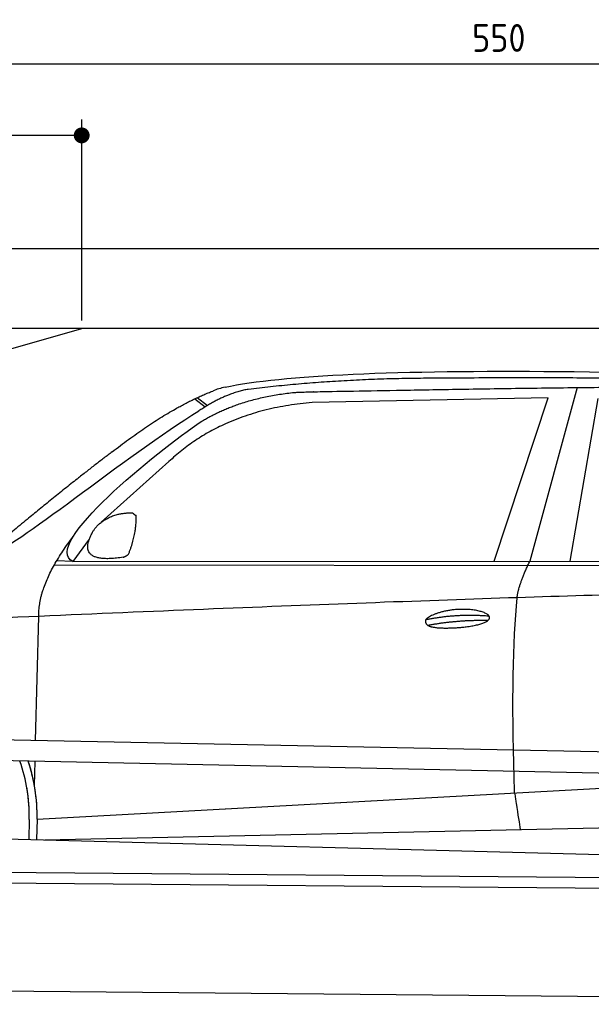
# Model space of a CAD drawing. Header units: millimetres. Extents: x -411 to 6777, y 0 to 6477.
# Tile 4 of 6: x 1744 to 3183, y 4000 to 6477. Entities that reach past the tile are written whole.
import ezdxf

# ---------------------------------------------------------------- set-up
doc = ezdxf.new("R2010")
doc.units = ezdxf.units.MM
doc.layers.add('4', color=3, linetype='Continuous')
for name, color, linetype, lineweight in [('car', 10, 'Continuous', 25), ('Freiraum', 7, 'Continuous', 25), ('Gebäude', 7, 'Continuous', 25), ('Plattform', 7, 'Continuous', 25)]:
    doc.layers.add(name, color=color, linetype=linetype, lineweight=lineweight)
doc.styles.get("Standard").update_dxf_attribs({"font": 'ISOCP.SHX'})
doc.dimstyles.new('GEN-ISO', dxfattribs={"dimscale": 20, "dimtxt": 3.5, "dimasz": 2, "dimexe": 2, "dimexo": 1, "dimgap": 1.5, "dimtad": 1, "dimdec": 1, "dimlfac": 0.1, "dimdsep": 46, "dimtxsty": 'STANDARD', "dimblk": 'PUNKT', "dimcen": 2, "dimclrd": 256, "dimclre": 256, "dimclrt": 2, "dimadec": 0, "dimazin": 0, "dimtp": 0.1, "dimtm": 0.1, "dimtfac": 0.71, "dimtdec": 1, "dimtmove": 2, "dimatfit": 3, "dimldrblk": 'PUNKT', "dimfxl": 2, "dimtolj": 1, "dimarcsym": 0})

# ---------------------------------------------------------------- blocks, each defined once
blk = doc.blocks.new('PUNKT')
at = {"layer": '4', "color": 0, "linetype": 'ByBlock'}
blk.add_line((-0.5, 0), (-1, 0), dxfattribs=at)
at = {"layer": '4', "color": 0, "linetype": 'ByBlock', "const_width": 0.5}
blk.add_lwpolyline([(-0.25, 0, 1), (0.25, 0, 1)], format="xyb", close=True, dxfattribs=at)
blk = doc.blocks.new('*D208')
at = {"layer": '4', "lineweight": -2, "transparency": 16777216}
for p, q in [((200, 5670.9), (200, 6405.8)), ((5700, 5870.9), (5700, 6405.8)), ((240, 6365.8), (5660, 6365.8))]:
    blk.add_line(p, q, dxfattribs=at)
at = {"layer": 'Defpoints', "color": 0, "transparency": 16777216}
for p in [(5700, 6365.8), (5700, 5850.9), (200, 5650.9)]:
    blk.add_point(p, dxfattribs=at)
at = {"layer": '4', "lineweight": -2, "transparency": 16777216, "xscale": 40, "yscale": 40, "zscale": 40, "rotation": 180}
blk.add_blockref('PUNKT', (200, 6365.8), dxfattribs=at)
at = {"layer": '4', "lineweight": -2, "transparency": 16777216, "xscale": 40, "yscale": 40, "zscale": 40}
blk.add_blockref('PUNKT', (5700, 6365.8), dxfattribs=at)
at = {"layer": '4', "color": 2, "transparency": 16777216, "insert": (2950, 6430.8), "char_height": 70, "attachment_point": 5}
blk.add_mtext('550', dxfattribs=at)
blk = doc.blocks.new('Car')
at = {"layer": 'car'}
for p, q in [((3096.4, 5580.1), (2981.1, 5142.1)), ((3023.2, 5553.7), (2429.6, 5536.4)), ((2891, 5141.3), (3023.2, 5553.7)), ((3082.7, 5143.1), (3149.8, 5552.9)), ((2134.2, 5543.1), (2160.4, 5522.8)), ((2140, 5545.9), (2165.6, 5526)), ((2070.1, 5384.4), (1900.7, 5230.5)), ((1871.4, 5187), (1830.8, 5131)), ((1830.8, 5131), (4482.6, 5156.7)), ((1783.9, 5121.7), (4427.2, 5142.7)), ((1830.8, 5131), (1789.6, 5131.7)), ((1740.8, 4679.5), (1746.1, 4992)), ((1738.9, 4566.5), (1739.9, 4627.1)), ((1738.9, 4566.5), (1739.9, 4627.1)), ((1746.2, 4481.9), (3615.2, 4601.2)), ((1746.2, 4481.9), (2769.7, 4547.2)), ((1766, 4430), (3651.4, 4488.6)), ((1726.6, 4481.1), (1725.7, 4430.7)), ((1746.2, 4481.9), (1745.5, 4430.3)), ((1667.5, 4431.7), (3716.5, 4397))]:
    blk.add_line(p, q, dxfattribs=at)
for centre, radius, start, end in [((2248.6, 5402.8), 174.5, 102.8736, 113.54), ((1321.8, 4487.7), 404.8, 359.0666, 20.2174), ((1322.1, 4487.9), 424.2, 359.1908, 19.1882), ((1322.1, 4487.9), 424.2, 10.6728, 19.1882), ((1322.1, 4487.9), 404.6, 359.0315, 10.2025), ((1322.1, 4487.9), 424.2, 359.1908, 9.6942)]:
    blk.add_arc(centre, radius, start, end, dxfattribs=at)
for points, degree in [([(2209.7, 5572.9), (2496.7, 5637.1), (3381.8, 5632), (4554.3, 5579.4)], 3), ([(2740.2, 5600.1), (2497.3, 5597.8), (2268.2, 5567.9)], 2), ([(3704.4, 5594.3), (3356, 5610.5), (2740.2, 5600.1)], 2), ([(1926.9, 5407.4), (2067, 5518.9), (2178.9, 5562.7)], 2), ([(2268.2, 5567.9), (2212, 5558.3), (2144.1, 5512.4)], 2), ([(2150.7, 5485.8), (2243.9, 5544.3), (2379.4, 5560.7)], 2), ([(2429.6, 5536.4), (2205.6, 5515), (2070.1, 5384.4)], 2), ([(1631, 5153.7), (1666.7, 5150.2), (1966.6, 5401.8), (2144.1, 5512.4)], 3), ([(1830.8, 5131), (1747.5, 5170.3), (2039.2, 5409.3), (2150.7, 5485.8)], 3), ([(1926.9, 5407.4), (1846.4, 5346.2), (1744.8, 5261.8), (1616.4, 5155.4), (1622.4, 5153.5)], 4), ([(1938.3, 5249.6), (1967, 5255.7), (1979.9, 5254.6)], 2), ([(1979.9, 5254.6), (1986, 5248.5), (1988.5, 5248.5)], 2), ([(1879.5, 5204.8), (1895.8, 5235.2), (1938.3, 5249.6)], 2), ([(1970.5, 5150.4), (1991.5, 5203.6), (1988.5, 5248.5)], 2), ([(1957.1, 5142.6), (1835, 5122.7), (1879.5, 5204.8)], 2), ([(1746.1, 4992), (1743, 5075.6), (1830.8, 5193.7)], 2), ([(1957.1, 5142.6), (1963.1, 5144.4), (1970.5, 5150.4)], 2), ([(2949.9, 5049.9), (2952.8, 5081), (2981.1, 5142.1)], 2), ([(4701.9, 5087), (3825.3, 5107.4), (1393.3, 4972.9)], 2), ([(2720.3, 4992.6), (2795.8, 5009.4), (2879.3, 5003.7)], 2), ([(2725.4, 4978.7), (2799.4, 4993.3), (2877.3, 4992.6)], 2)]:
    blk.add_open_spline(points, degree=degree, dxfattribs=at)
for points, degree, knots in [([(2379.4, 5560.7), (2405.9, 5563), (2545.3, 5566.1), (3566.5, 5595.6), (4186.8, 5594.9), (4643.8, 5426.4), (4621.7, 5252.6)], 4, [0.0821318, 0.0821318, 0.0821318, 0.0821318, 0.0821318, 0.258851, 0.508851, 1, 1, 1, 1, 1]), ([(2948.2, 4558.6), (2947.6, 4572.2), (2947.1, 4585.5), (2946.6, 4598.7), (2939.2, 4788.5), (2940.4, 4938.9), (2949.9, 5049.9)], 3, [0, 0, 0, 0, 0.064923, 0.064923, 0.064923, 1, 1, 1, 1]), ([(2720.3, 4992.6), (2724.5, 4997.6), (2745.6, 5014), (2828.2, 5034.1), (2943.6, 4998), (2834.9, 4969.4), (2750.1, 4970.1), (2715.8, 4973.6), (2720.3, 4992.6)], 5, [0, 0, 0, 0, 0, 0, 0.300106, 0.500106, 0.700106, 1, 1, 1, 1, 1, 1]), ([(2948.2, 4558.6), (2948.9, 4554), (2949.6, 4549.5), (2950.3, 4545.1), (2951, 4541.1), (2951.6, 4537.2), (2952.2, 4533.5), (2957, 4503.3), (2960.7, 4481.3), (2963.4, 4467.2)], 3, [-0.000011, -0.000011, -0.000011, -0.000011, 0.107576, 0.107576, 0.107576, 0.206414, 0.206414, 0.206414, 1, 1, 1, 1])]:
    blk.add_open_spline(points, degree=degree, knots=knots, dxfattribs=at)
blk = doc.blocks.new('_Dot')
at = {"color": 0, "linetype": 'ByBlock', "lineweight": -2}
blk.add_line((-0.5, 0), (-1, 0), dxfattribs=at)
at = {"color": 0, "linetype": 'ByBlock', "const_width": 0.5}
blk.add_lwpolyline([(-0.25, 0, 1), (0.25, 0, 1)], format="xyb", close=True, dxfattribs=at)
blk = doc.blocks.new('*D214')
at = {"layer": '4', "lineweight": -2, "transparency": 16777216}
for p, q in [((200, 5670.9), (200, 6225.7)), ((1899.7, 5720), (1899.7, 6225.7)), ((1859.7, 6185.7), (240, 6185.7))]:
    blk.add_line(p, q, dxfattribs=at)
at = {"layer": 'Defpoints', "color": 0, "transparency": 16777216}
for p in [(200, 6185.7), (1899.7, 5700), (200, 5650.9)]:
    blk.add_point(p, dxfattribs=at)
at = {"layer": '4', "lineweight": -2, "transparency": 16777216, "xscale": 40, "yscale": 40, "zscale": 40, "rotation": 180}
blk.add_blockref('_Dot', (200, 6185.7), dxfattribs=at)
at = {"layer": '4', "lineweight": -2, "transparency": 16777216, "xscale": 40, "yscale": 40, "zscale": 40}
blk.add_blockref('_Dot', (1899.7, 6185.7), dxfattribs=at)
at = {"layer": '4', "color": 2, "transparency": 16777216, "insert": (1049.8, 6250.7), "char_height": 70, "attachment_point": 5}
blk.add_mtext('170', dxfattribs=at)
blk = doc.blocks.new('Plattform OG 6200 550')
at = {"layer": 'Plattform'}
for p, q in [((5482.3, 4589.6), (348.5, 4692)), ((5481.2, 4533.6), (347.5, 4641)), ((440.2, 4343.6), (5395, 4300.4)), ((446, 4316.5), (5394.8, 4273.4)), ((5437.5, 4000), (372.6, 4044.2))]:
    blk.add_line(p, q, dxfattribs=at)
blk = doc.blocks.new('Gebäude_370_GT180')
at = {"layer": 'Freiraum'}
blk.add_lwpolyline([(200, 5450), (350, 5450), (350, 5300), (499.8, 5300), (1900, 5700)], dxfattribs=at)
at = {"layer": 'Gebäude'}
for p, q in [((5900, 5900), (0, 5900)), ((5700, 5700), (200, 5700))]:
    blk.add_line(p, q, dxfattribs=at)

msp = doc.modelspace()

# ---------------------------------------------------------------- block references
msp.add_blockref('Gebäude_370_GT180', (0, 0))
at = {"layer": 'car', "rotation": 359.4752422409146}
msp.add_blockref('Car', (0, 0), dxfattribs=at)
at = {"layer": 'Plattform'}
msp.add_blockref('Plattform OG 6200 550', (0, 0), dxfattribs=at)

# ---------------------------------------------------------------- dimensions: what is measured, and where the dimension line sits
at = {"layer": '4'}
for base, p1, p2, override, picture, middle in [((5700, 6365.8), (200, 5650.88), (5700, 5850.88), {"dimtdec": 3, "dimtolj": 0}, '*D208', (2950, 6430.8)), ((200, 6185.7), (1899.68, 5700), (200, 5650.88), {"dimblk1": 'Dot', "dimblk2": 'Dot', "dimsah": 1, "dimtdec": 3, "dimtolj": 0}, '*D214', (1049.84, 6250.7))]:
    dim = msp.add_linear_dim(base=base, p1=p1, p2=p2, dimstyle='GEN-ISO', override=override, dxfattribs=at)
    dim.commit()
    dim.dimension.update_dxf_attribs({"geometry": picture, "text_midpoint": middle})

doc.saveas('drawing.dxf')
